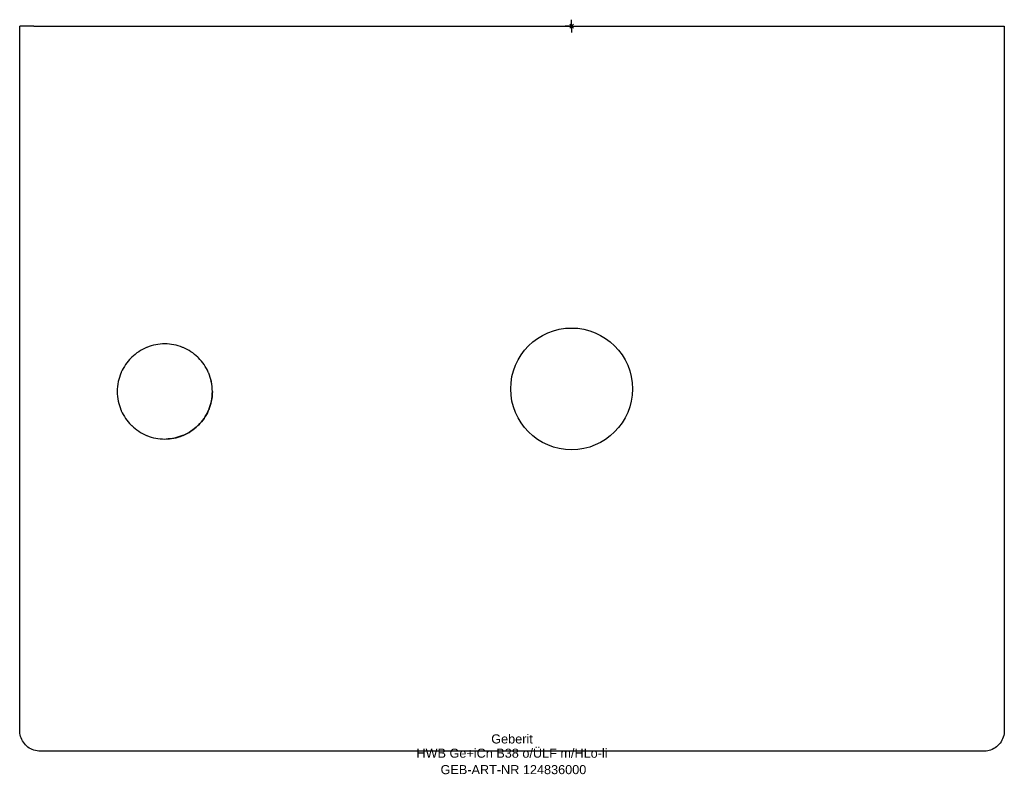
# Model space of a CAD drawing. Header units: millimetres. Extents: x -213 to 167, y -289 to 2.
import ezdxf
from ezdxf.enums import TextEntityAlignment as Align

# ---------------------------------------------------------------- set-up
doc = ezdxf.new("R2010")
doc.units = ezdxf.units.MM
doc.layers.get('0').update_dxf_attribs({"linetype": 'CONTINUOUS'})
for name, color, linetype, lineweight in [('Arbeitspunkt(DIN)', 7, 'CONTINUOUS', 25), ('GEB-ART-NR', 1, 'CONTINUOUS', 18), ('GEB-BEZUG', 2, 'CONTINUOUS', 25), ('GEB-TEXT', 5, 'CONTINUOUS', 18)]:
    doc.layers.add(name, color=color, linetype=linetype, lineweight=lineweight)
doc.layers.add('GEB-KONTUR-A', color=5, linetype='CONTINUOUS')
doc.styles.get("Standard").update_dxf_attribs({"font": 'arial.ttf'})

# ---------------------------------------------------------------- blocks, each defined once
blk = doc.blocks.new('Einfügepunkt')
at = {"layer": 'GEB-BEZUG'}
for p, q in [((-0.71, -0.71), (0.71, 0.71)), ((-0.71, 0.71), (0.71, -0.71))]:
    blk.add_line(p, q, dxfattribs=at)

msp = doc.modelspace()

# ---------------------------------------------------------------- linework, layer by layer
at = {"layer": 'Arbeitspunkt(DIN)', "ltscale": 25}
for q in [(-2.5, 0), (0, 2.5), (0, -2.5), (2.5, 0)]:
    msp.add_line((0, 0), q, dxfattribs=at)
at = {"layer": 'GEB-KONTUR-A', "ltscale": 25}
for p, q in [((-207.5, 0), (-213, 0)), ((-213, -271.85), (-213, 0)), ((-207.5, 0), (0, 0)), ((0, 0), (161.5, 0)), ((161.5, 0), (167, 0)), ((167, 0), (167, -271.85)), ((-213, -271.85), (-213, -271.85)), ((167, -271.85), (167, -271.85))]:
    msp.add_line(p, q, dxfattribs=at)
msp.add_circle((0, -140), 23.5, dxfattribs=at)
for points, knots in [([(-138.63, -141), (-138.63, -139.73), (-138.77, -138.45), (-139.03, -137.21), (-139.26, -136.1), (-139.6, -135.02), (-140.03, -133.97), (-140.09, -133.84), (-140.14, -133.71), (-140.2, -133.58), (-141.11, -131.52), (-142.41, -129.62), (-144.01, -128.02), (-144.08, -127.95), (-144.15, -127.88), (-144.22, -127.81), (-145.88, -126.21), (-147.83, -124.92), (-149.97, -124.04), (-150.01, -124.02), (-150.06, -124), (-150.11, -123.98), (-152.29, -123.1), (-154.64, -122.64), (-156.99, -122.64), (-159.35, -122.64), (-161.7, -123.1), (-163.88, -123.98), (-163.93, -124), (-163.97, -124.02), (-164.02, -124.04), (-166.15, -124.92), (-168.11, -126.21), (-169.77, -127.81), (-169.84, -127.88), (-169.91, -127.95), (-169.98, -128.02), (-171.58, -129.62), (-172.88, -131.52), (-173.79, -133.58), (-173.85, -133.71), (-173.9, -133.84), (-173.96, -133.97), (-174.39, -135.02), (-174.72, -136.1), (-174.96, -137.21), (-175.22, -138.45), (-175.35, -139.73), (-175.35, -141)], [-5.72814, -5.72814, -5.72814, -5.72814, -5.346068, -5.346068, -5.346068, -5.007582, -5.007582, -5.007582, -4.965078, -4.965078, -4.965078, -4.291251, -4.291251, -4.291251, -4.261893, -4.261893, -4.261893, -3.577292, -3.577292, -3.577292, -3.562083, -3.562083, -3.562083, -2.864039, -2.864039, -2.864039, -2.165995, -2.165995, -2.165995, -2.150786, -2.150786, -2.150786, -1.465994, -1.465994, -1.465994, -1.436831, -1.436831, -1.436831, -0.762651, -0.762651, -0.762651, -0.720515, -0.720515, -0.720515, -0.381858, -0.381858, -0.381858, 0, 0, 0, 0]), ([(-138.64, -141), (-138.64, -139.73), (-138.77, -138.45), (-139.04, -137.21), (-139.27, -136.1), (-139.6, -135.02), (-140.04, -133.97), (-140.09, -133.84), (-140.15, -133.71), (-140.21, -133.58), (-141.12, -131.52), (-142.42, -129.62), (-144.02, -128.02), (-144.09, -127.95), (-144.16, -127.88), (-144.23, -127.81), (-145.88, -126.21), (-147.84, -124.92), (-149.97, -124.04), (-150.02, -124.02), (-150.07, -124), (-150.12, -123.98), (-152.3, -123.1), (-154.65, -122.64), (-157, -122.64), (-157.16, -122.64), (-157.33, -122.64), (-157.49, -122.65)], [0, 0, 0, 0, 0.382055, 0.382055, 0.382055, 0.720525, 0.720525, 0.720525, 0.763027, 0.763027, 0.763027, 1.436824, 1.436824, 1.436824, 1.466181, 1.466181, 1.466181, 2.15075, 2.15075, 2.15075, 2.165958, 2.165958, 2.165958, 2.863971, 2.863971, 2.863971, 2.912375, 2.912375, 2.912375, 2.912375]), ([(-175.35, -141), (-175.35, -142.27), (-175.22, -143.54), (-174.96, -144.79), (-174.72, -145.89), (-174.39, -146.98), (-173.96, -148.03), (-173.9, -148.16), (-173.85, -148.29), (-173.79, -148.41), (-172.88, -150.48), (-171.58, -152.38), (-169.98, -153.98), (-169.91, -154.05), (-169.84, -154.12), (-169.77, -154.19), (-168.11, -155.79), (-166.15, -157.08), (-164.02, -157.96), (-163.97, -157.98), (-163.92, -158), (-163.88, -158.02), (-161.7, -158.9), (-159.34, -159.36), (-156.99, -159.36), (-154.64, -159.36), (-152.29, -158.9), (-150.11, -158.02), (-150.06, -158), (-150.01, -157.98), (-149.97, -157.96), (-147.84, -157.08), (-145.87, -155.79), (-144.22, -154.19), (-144.15, -154.12), (-144.08, -154.05), (-144.01, -153.98), (-142.41, -152.38), (-141.11, -150.48), (-140.2, -148.42), (-140.14, -148.29), (-140.09, -148.16), (-140.03, -148.03), (-139.6, -146.98), (-139.26, -145.89), (-139.03, -144.79), (-138.77, -143.55), (-138.63, -142.27), (-138.63, -141)], [-5.727273, -5.727273, -5.727273, -5.727273, -5.345648, -5.345648, -5.345648, -5.006945, -5.006945, -5.006945, -4.964843, -4.964843, -4.964843, -4.290636, -4.290636, -4.290636, -4.261751, -4.261751, -4.261751, -3.576714, -3.576714, -3.576714, -3.561463, -3.561463, -3.561463, -2.863665, -2.863665, -2.863665, -2.165868, -2.165868, -2.165868, -2.150617, -2.150617, -2.150617, -1.465761, -1.465761, -1.465761, -1.436694, -1.436694, -1.436694, -0.762804, -0.762804, -0.762804, -0.720367, -0.720367, -0.720367, -0.381813, -0.381813, -0.381813, 0, 0, 0, 0]), ([(-138.64, -141), (-138.64, -142.27), (-138.77, -143.55), (-139.04, -144.79), (-139.27, -145.89), (-139.6, -146.98), (-140.04, -148.03), (-140.09, -148.16), (-140.15, -148.29), (-140.21, -148.42), (-141.12, -150.48), (-142.42, -152.38), (-144.02, -153.98), (-144.09, -154.05), (-144.16, -154.12), (-144.23, -154.19), (-145.88, -155.79), (-147.84, -157.08), (-149.97, -157.96), (-150.02, -157.98), (-150.07, -158), (-150.12, -158.02), (-152.14, -158.84), (-154.32, -159.29), (-156.5, -159.35)], [-5.727578, -5.727578, -5.727578, -5.727578, -5.345745, -5.345745, -5.345745, -5.007173, -5.007173, -5.007173, -4.964734, -4.964734, -4.964734, -4.290808, -4.290808, -4.290808, -4.261739, -4.261739, -4.261739, -3.576847, -3.576847, -3.576847, -3.561595, -3.561595, -3.561595, -2.913011, -2.913011, -2.913011, -2.913011]), ([(-205, -279.85), (-205.86, -279.85), (-206.74, -279.71), (-208.36, -279.16), (-209.13, -278.76), (-210.49, -277.73), (-211.09, -277.11), (-212.06, -275.71), (-212.44, -274.92), (-212.89, -273.38), (-213, -272.61), (-213, -271.85)], [0, 0, 0, 0, 0.259289, 0.259289, 0.514055, 0.514055, 0.768934, 0.768934, 1.023873, 1.023873, 1.251508, 1.251508, 1.251508, 1.251508]), ([(167, -271.85), (167, -272.72), (166.86, -273.59), (166.3, -275.23), (165.89, -276.02), (164.83, -277.4), (164.19, -278.01), (162.75, -278.98), (161.94, -279.35), (160.42, -279.76), (159.71, -279.85), (159, -279.85)], [0, 0, 0, 0, 0.259203, 0.259203, 0.519371, 0.519371, 0.779423, 0.779423, 1.039478, 1.039478, 1.251454, 1.251454, 1.251454, 1.251454]), ([(0, -279.85), (-33.33, -279.85), (-66.67, -279.85), (-135, -279.85), (-170, -279.85), (-205, -279.85)], [0, 0, 0, 0, 10, 10, 20.500002, 20.500002, 20.500002, 20.500002]), ([(159, -279.85), (125.67, -279.85), (92.33, -279.85), (39.33, -279.85), (19.67, -279.85), (0, -279.85)], [0, 0, 0, 0, 10, 10, 15.9, 15.9, 15.9, 15.9])]:
    msp.add_open_spline(points, degree=3, knots=knots, dxfattribs=at)

# ---------------------------------------------------------------- block references
at = {"ltscale": 25}
msp.add_blockref('Einfügepunkt', (0, 0), dxfattribs=at)

# ---------------------------------------------------------------- texts
at = {"layer": 'GEB-ART-NR'}
msp.add_text('GEB-ART-NR 124836000', height=3.5, dxfattribs=at).set_placement((-22.45, -288.7), align=Align.CENTER)
at = {"layer": 'GEB-TEXT'}
for s, p in [('Geberit', (-23, -276.85)), ('HWB Ge+iCn B38 o/ÜLF m/HLo-li', (-23, -282.35))]:
    msp.add_text(s, height=3.5, dxfattribs=at).set_placement(p, align=Align.CENTER)

doc.saveas('drawing.dxf')
